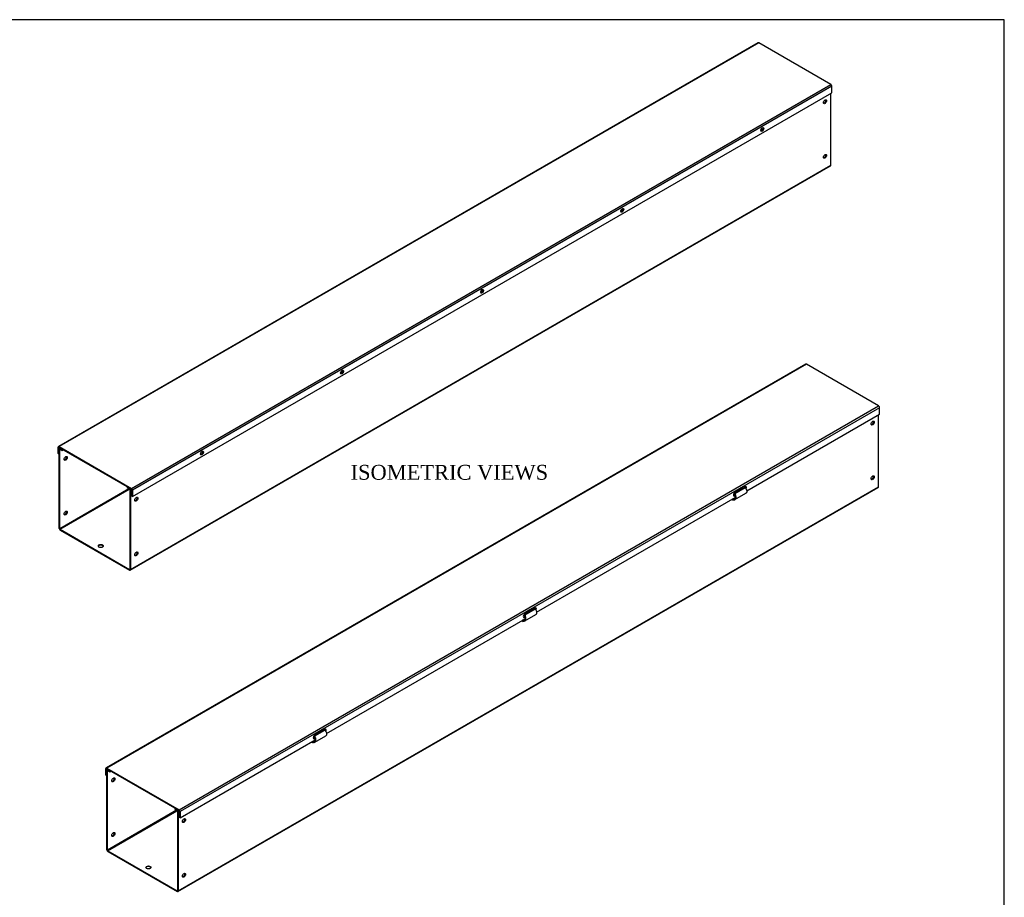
# Model space of a CAD drawing. Header units: inches. Extents: x 0 to 120, y -1 to 80.
# Tile 3 of 3: x 60 to 120, y 26 to 80. Entities that reach past the tile are written whole.
import ezdxf
from ezdxf.enums import TextEntityAlignment as Align

# ---------------------------------------------------------------- set-up
doc = ezdxf.new("R2010")
doc.units = ezdxf.units.IN
doc.header["$MEASUREMENT"] = 0
for name, color, linetype in [('COM55543-19', 7, 'Continuous'), ('COM56298-12', 7, 'Continuous'), ('Default', 7, 'Continuous')]:
    doc.layers.add(name, color=color, linetype=linetype)
doc.styles.add('SEACAD_Times_New_Roman', font='times.ttf')

# ---------------------------------------------------------------- blocks, each defined once
blk = doc.blocks.new('SE1')
at = {"layer": 'COM55543-19', "color": 7, "linetype": 'Continuous'}
for p, q in [((104.821, 78.238), (62.439, 53.768)), ((104.864, 78.234), (62.482, 53.764)), ((109.242, 75.706), (104.864, 78.234)), ((66.86, 51.236), (109.242, 75.706)), ((109.303, 75.6), (66.921, 51.131)), ((66.921, 50.742), (109.303, 75.212)), ((109.303, 75.212), (109.303, 75.6)), ((62.421, 53.34), (62.421, 53.729)), ((62.461, 53.706), (62.482, 53.718)), ((62.461, 53.317), (62.461, 53.706)), ((62.482, 53.764), (66.86, 51.236)), ((62.482, 53.718), (66.86, 51.19)), ((62.421, 53.34), (62.461, 53.317)), ((62.487, 53.332), (62.461, 53.317)), ((66.881, 51.154), (66.881, 50.766)), ((66.921, 50.742), (66.881, 50.766)), ((66.921, 51.131), (66.921, 50.742))]:
    blk.add_line(p, q, dxfattribs=at)
for centre, major_axis, start_param, end_param in [((104.864, 78.163), (0.043, -0.0745), 2.356194, 3.141593), ((109.242, 75.635), (-0.043, 0.0745), 3.926991, 5.497787), ((105.042, 73.002), (0.063, 0.108), 3.469899, 5.954879), ((96.557, 68.103), (0.062, 0.108), 3.469899, 5.954879), ((88.072, 63.204), (0.062, 0.108), 3.469899, 5.954879), ((79.586, 58.305), (0.062, 0.108), 3.469899, 5.954879), ((62.482, 53.694), (0.043, -0.0745), 2.356194, 3.926991), ((62.482, 53.694), (0.0145, -0.0251), 2.356194, 3.926991), ((71.101, 53.407), (0.063, 0.108), 3.469899, 5.954879), ((66.86, 51.166), (0.043, -0.0745), 0.785398, 2.356194), ((66.86, 51.166), (0.0145, -0.0251), 0.785398, 2.356194)]:
    blk.add_ellipse(centre, major_axis=major_axis, ratio=0.57735, start_param=start_param, end_param=end_param, dxfattribs=at)
for centre, major_axis in [((105.082, 72.979), (0.063, 0.108)), ((96.597, 68.08), (0.062, 0.108)), ((88.112, 63.181), (0.062, 0.108)), ((79.627, 58.282), (0.062, 0.108)), ((71.142, 53.383), (0.062, 0.108))]:
    blk.add_ellipse(centre, major_axis=major_axis, ratio=0.57735, dxfattribs=at)
at = {"layer": 'COM56298-12', "color": 7, "linetype": 'Continuous'}
for p, q in [((109.237, 70.813), (109.237, 75.173)), ((66.793, 46.278), (109.219, 70.773)), ((66.81, 46.318), (109.237, 70.813)), ((62.487, 48.814), (62.487, 53.619)), ((62.545, 53.681), (62.505, 53.658)), ((62.527, 53.595), (62.548, 53.607)), ((62.527, 48.79), (62.527, 53.595)), ((62.57, 53.667), (62.548, 53.654)), ((62.548, 53.654), (62.664, 53.587)), ((62.548, 53.607), (62.664, 53.54)), ((62.664, 53.587), (62.686, 53.6)), ((62.664, 53.54), (62.664, 53.587)), ((62.664, 53.54), (62.726, 53.576)), ((66.656, 51.308), (66.634, 51.295)), ((66.709, 51.205), (62.527, 48.79)), ((62.548, 48.755), (66.75, 51.181)), ((66.634, 51.295), (66.75, 51.228)), ((66.634, 51.248), (66.634, 51.295)), ((66.634, 51.248), (66.75, 51.181)), ((66.75, 51.228), (66.772, 51.241)), ((66.77, 51.146), (66.77, 46.341)), ((66.879, 51.163), (66.81, 51.123)), ((66.81, 51.123), (66.81, 46.318)), ((62.548, 48.755), (66.75, 46.329)), ((62.548, 48.708), (66.75, 46.283)), ((66.77, 46.341), (66.75, 46.329))]:
    blk.add_line(p, q, dxfattribs=at)
for centre, major_axis in [((108.883, 74.667), (0.067, 0.115)), ((108.883, 71.355), (0.066, 0.115)), ((62.881, 53.053), (-0.067, -0.115)), ((67.164, 50.581), (0.066, 0.115)), ((62.881, 49.741), (-0.067, -0.115)), ((65.002, 47.746), (0.156, 0)), ((67.164, 47.268), (0.066, 0.115))]:
    blk.add_ellipse(centre, major_axis=major_axis, ratio=0.57735, dxfattribs=at)
for centre, major_axis, start_param, end_param in [((108.843, 74.69), (0.067, 0.115), 3.44948, 5.975298), ((104.994, 73.03), (0.0442, 0.0766), 3.986295, 5.436481), ((108.843, 71.378), (0.066, 0.115), 3.44948, 5.975298), ((109.176, 70.848), (-0.043, 0.0745), 3.141593, 3.926991), ((96.509, 68.131), (0.0443, 0.0766), 3.987736, 5.436041), ((88.024, 63.232), (0.0442, 0.0766), 3.989179, 5.435599), ((79.538, 58.333), (0.0442, 0.0766), 3.990622, 5.435156), ((62.548, 53.584), (0.043, -0.0745), 2.356194, 3.926991), ((62.548, 53.584), (0.0145, -0.0251), 2.356194, 3.926991), ((62.841, 53.077), (-0.066, -0.115), 0.307887, 2.833706), ((71.053, 53.434), (0.0442, 0.0766), 3.992066, 5.43471), ((66.75, 51.158), (-0.043, 0.0745), 3.926991, 5.497787), ((66.75, 51.158), (-0.0145, 0.0251), 3.926991, 5.497787), ((67.124, 50.604), (0.066, 0.115), 3.44948, 5.975298), ((62.841, 49.764), (-0.066, -0.115), 0.307887, 2.833706), ((62.548, 48.779), (-0.043, 0.0745), 0.785398, 2.356194), ((62.548, 48.779), (-0.0145, 0.0251), 0.785398, 2.356194), ((65.002, 47.7), (0.156, 0), 0.260902, 2.88069), ((67.124, 47.291), (0.066, 0.115), 3.44948, 5.975298), ((66.75, 46.353), (-0.0145, 0.0251), 2.356194, 3.926991), ((66.75, 46.353), (-0.043, 0.0745), 2.356194, 3.926991)]:
    blk.add_ellipse(centre, major_axis=major_axis, ratio=0.57735, start_param=start_param, end_param=end_param, dxfattribs=at)
blk = doc.blocks.new('SE2')
at = {"layer": 'COM55543-19', "color": 7, "linetype": 'Continuous'}
for p, q in [((107.708, 58.763), (65.326, 34.294)), ((107.751, 58.759), (65.369, 34.289)), ((112.13, 56.231), (107.751, 58.759)), ((69.748, 31.761), (112.13, 56.231)), ((112.191, 56.125), (69.808, 31.656)), ((112.191, 55.737), (112.191, 56.125)), ((104.137, 51.087), (112.191, 55.737)), ((104.037, 51.335), (103.418, 50.978)), ((103.378, 50.797), (103.433, 50.829)), ((103.378, 50.797), (103.418, 50.774)), ((103.418, 50.774), (103.445, 50.789)), ((91.409, 43.739), (103.447, 50.689)), ((91.309, 43.987), (90.69, 43.63)), ((78.681, 36.39), (90.719, 43.34)), ((90.65, 43.449), (90.705, 43.481)), ((90.65, 43.449), (90.69, 43.426)), ((90.69, 43.426), (90.717, 43.441)), ((78.581, 36.638), (77.962, 36.281)), ((69.808, 31.267), (77.992, 35.992)), ((77.922, 36.1), (77.977, 36.132)), ((77.922, 36.1), (77.962, 36.077)), ((77.962, 36.077), (77.989, 36.092)), ((65.308, 33.866), (65.308, 34.254)), ((65.349, 34.231), (65.369, 34.243)), ((65.349, 33.842), (65.349, 34.231)), ((65.369, 34.289), (69.748, 31.761)), ((65.369, 34.243), (69.748, 31.715)), ((65.308, 33.866), (65.349, 33.842)), ((65.375, 33.857), (65.349, 33.842)), ((69.768, 31.679), (69.768, 31.291)), ((69.808, 31.656), (69.808, 31.267)), ((69.808, 31.267), (69.768, 31.291))]:
    blk.add_line(p, q, dxfattribs=at)
for centre, major_axis, start_param, end_param in [((107.751, 58.688), (0.043, -0.0745), 2.356194, 3.141593), ((112.13, 56.161), (-0.043, 0.0745), 3.926991, 5.497787), ((104.037, 51.233), (-0.062, -0.108), 1.573154, 3.926991), ((103.996, 51.257), (-0.063, -0.108), 1.810005, 2.813286), ((103.418, 50.876), (0.062, 0.108), 0.785398, 3.926991), ((103.378, 50.899), (0.063, 0.108), 3.469899, 3.926991), ((90.69, 43.528), (0.063, 0.108), 0.785398, 3.926991), ((91.309, 43.885), (-0.062, -0.108), 1.573154, 3.926991), ((91.269, 43.908), (-0.062, -0.108), 1.810005, 2.813286), ((90.65, 43.551), (0.063, 0.108), 3.469899, 3.926991), ((78.581, 36.536), (-0.062, -0.108), 1.573154, 3.926991), ((78.541, 36.56), (-0.062, -0.108), 1.810005, 2.813286), ((77.962, 36.179), (0.062, 0.108), 0.785398, 3.926991), ((77.922, 36.202), (0.063, 0.108), 3.469899, 3.926991), ((65.369, 34.219), (0.043, -0.0745), 2.356194, 3.926991), ((65.369, 34.219), (0.0145, -0.0251), 2.356194, 3.926991), ((69.748, 31.691), (0.043, -0.0745), 0.785398, 2.356194), ((69.748, 31.691), (0.0145, -0.0251), 0.785398, 2.356194)]:
    blk.add_ellipse(centre, major_axis=major_axis, ratio=0.57735, start_param=start_param, end_param=end_param, dxfattribs=at)
at = {"layer": 'COM56298-12', "color": 7, "linetype": 'Continuous'}
for p, q in [((112.124, 51.338), (112.124, 55.699)), ((69.698, 26.843), (112.124, 51.338)), ((69.68, 26.803), (112.106, 51.298)), ((103.399, 50.904), (103.423, 50.929)), ((103.421, 50.553), (104.095, 50.942)), ((103.423, 50.929), (104.043, 51.287)), ((103.927, 51.272), (103.931, 51.222)), ((103.964, 51.293), (103.968, 51.243)), ((103.285, 50.523), (103.291, 50.599)), ((103.289, 50.525), (103.285, 50.523)), ((103.289, 50.525), (103.286, 50.527)), ((103.289, 50.525), (103.316, 50.54)), ((103.292, 50.593), (103.446, 50.682)), ((103.329, 50.59), (103.292, 50.593)), ((103.306, 50.541), (103.292, 50.593)), ((103.343, 50.538), (103.306, 50.541)), ((103.434, 50.65), (103.329, 50.59)), ((103.329, 50.59), (103.343, 50.538)), ((90.672, 43.556), (90.695, 43.58)), ((90.693, 43.205), (91.367, 43.594)), ((90.695, 43.58), (91.315, 43.938)), ((91.199, 43.924), (91.203, 43.873)), ((91.236, 43.945), (91.24, 43.895)), ((90.558, 43.174), (90.563, 43.25)), ((90.561, 43.177), (90.558, 43.178)), ((90.561, 43.177), (90.558, 43.174)), ((90.561, 43.177), (90.588, 43.192)), ((90.564, 43.245), (90.718, 43.333)), ((90.601, 43.241), (90.564, 43.245)), ((90.578, 43.193), (90.564, 43.245)), ((90.615, 43.189), (90.578, 43.193)), ((90.706, 43.302), (90.601, 43.241)), ((90.601, 43.241), (90.615, 43.189)), ((77.967, 36.232), (78.587, 36.59)), ((78.471, 36.575), (78.475, 36.525)), ((78.508, 36.596), (78.512, 36.546)), ((77.83, 35.826), (77.835, 35.902)), ((77.833, 35.828), (77.83, 35.83)), ((77.833, 35.828), (77.83, 35.826)), ((77.833, 35.828), (77.86, 35.843)), ((77.836, 35.896), (77.99, 35.985)), ((77.873, 35.893), (77.836, 35.896)), ((77.85, 35.844), (77.836, 35.896)), ((77.887, 35.841), (77.85, 35.844)), ((77.978, 35.953), (77.873, 35.893)), ((77.873, 35.893), (77.887, 35.841)), ((77.944, 36.207), (77.967, 36.232)), ((77.965, 35.856), (78.639, 36.245)), ((65.375, 29.339), (65.375, 34.144)), ((65.432, 34.206), (65.392, 34.183)), ((65.415, 34.121), (65.435, 34.132)), ((65.415, 29.315), (65.415, 34.121)), ((65.458, 34.192), (65.435, 34.179)), ((65.435, 34.179), (65.551, 34.112)), ((65.435, 34.132), (65.551, 34.065)), ((65.551, 34.112), (65.573, 34.125)), ((65.551, 34.065), (65.551, 34.112)), ((65.551, 34.065), (65.614, 34.101)), ((69.597, 31.73), (65.415, 29.315)), ((65.435, 29.28), (69.638, 31.706)), ((69.543, 31.833), (69.521, 31.82)), ((69.521, 31.82), (69.637, 31.753)), ((69.521, 31.774), (69.521, 31.82)), ((69.521, 31.774), (69.637, 31.707)), ((69.637, 31.753), (69.659, 31.766)), ((69.658, 31.671), (69.658, 26.866)), ((69.767, 31.688), (69.698, 31.648)), ((69.698, 31.648), (69.698, 26.843)), ((65.435, 29.28), (69.637, 26.854)), ((65.435, 29.233), (69.637, 26.808)), ((69.658, 26.866), (69.637, 26.854))]:
    blk.add_line(p, q, dxfattribs=at)
for centre, major_axis in [((111.771, 55.192), (-0.067, -0.115)), ((111.771, 51.88), (-0.066, -0.115)), ((65.768, 33.578), (0.066, 0.115)), ((70.051, 31.106), (-0.066, -0.115)), ((65.768, 30.266), (0.067, 0.115)), ((67.89, 28.271), (-0.156, 0)), ((70.051, 27.793), (-0.066, -0.115))]:
    blk.add_ellipse(centre, major_axis=major_axis, ratio=0.57735, dxfattribs=at)
for centre, major_axis, start_param, end_param in [((111.73, 55.216), (-0.066, -0.115), 0.307887, 2.833706), ((111.73, 51.903), (-0.066, -0.115), 0.307887, 2.833706), ((112.063, 51.373), (-0.043, 0.0745), 3.141593, 3.926991), ((65.435, 34.109), (0.043, -0.0745), 2.356194, 3.926991), ((65.435, 34.109), (0.0145, -0.0251), 2.356194, 3.926991), ((65.728, 33.602), (0.066, 0.115), 3.44948, 5.975298), ((69.637, 31.683), (-0.043, 0.0745), 3.926991, 5.497787), ((69.637, 31.683), (-0.0145, 0.0251), 3.926991, 5.497787), ((70.011, 31.129), (-0.066, -0.115), 0.307887, 2.833706), ((65.728, 30.289), (0.067, 0.115), 3.44948, 5.975298), ((65.435, 29.304), (-0.043, 0.0745), 0.785398, 2.356194), ((65.435, 29.304), (-0.0145, 0.0251), 0.785398, 2.356194), ((67.89, 28.225), (-0.156, 0), 3.402495, 6.022283), ((70.011, 27.816), (-0.066, -0.115), 0.307887, 2.833706), ((69.637, 26.878), (-0.0145, 0.0251), 2.356194, 3.926991), ((69.637, 26.878), (-0.043, 0.0745), 2.356194, 3.926991)]:
    blk.add_ellipse(centre, major_axis=major_axis, ratio=0.57735, start_param=start_param, end_param=end_param, dxfattribs=at)
for points, knots in [([(103.329, 50.59), (103.344, 50.588), (103.358, 50.589), (103.384, 50.597), (103.395, 50.603), (103.416, 50.62), (103.425, 50.63), (103.439, 50.656), (103.444, 50.67), (103.45, 50.702), (103.452, 50.719), (103.451, 50.755), (103.448, 50.774), (103.44, 50.813), (103.434, 50.832), (103.419, 50.869), (103.41, 50.887), (103.399, 50.904)], [0, 0, 0, 0, 0.125, 0.125, 0.25, 0.25, 0.375, 0.375, 0.5, 0.5, 0.625, 0.625, 0.75, 0.75, 0.875, 0.875, 1, 1, 1, 1]), ([(103.343, 50.538), (103.361, 50.536), (103.378, 50.537), (103.41, 50.546), (103.424, 50.554), (103.45, 50.574), (103.46, 50.588), (103.477, 50.619), (103.483, 50.637), (103.491, 50.677), (103.492, 50.698), (103.49, 50.743), (103.487, 50.767), (103.475, 50.814), (103.467, 50.838), (103.448, 50.885), (103.436, 50.907), (103.423, 50.929)], [0, 0, 0, 0, 0.125, 0.125, 0.25, 0.25, 0.375, 0.375, 0.5, 0.5, 0.625, 0.625, 0.75, 0.75, 0.875, 0.875, 1, 1, 1, 1]), ([(104.043, 51.287), (104.059, 51.267), (104.074, 51.246), (104.099, 51.203), (104.11, 51.181), (104.127, 51.136), (104.133, 51.114), (104.14, 51.072), (104.142, 51.052), (104.14, 51.016), (104.136, 51), (104.125, 50.971), (104.117, 50.96), (104.104, 50.948), (104.1, 50.945), (104.095, 50.942)], [0, 0, 0, 0, 0.125, 0.125, 0.25, 0.25, 0.375, 0.375, 0.5, 0.5, 0.625, 0.625, 0.75, 0.75, 0.7992454, 0.7992454, 0.7992454, 0.7992454]), ([(103.306, 50.541), (103.301, 50.542), (103.297, 50.54), (103.291, 50.535), (103.29, 50.53), (103.289, 50.525)], [0, 0, 0, 0, 0.5, 0.5, 1, 1, 1, 1]), ([(90.601, 43.241), (90.616, 43.24), (90.63, 43.241), (90.656, 43.248), (90.667, 43.254), (90.688, 43.271), (90.697, 43.282), (90.711, 43.307), (90.716, 43.322), (90.723, 43.353), (90.724, 43.371), (90.723, 43.407), (90.72, 43.426), (90.712, 43.464), (90.706, 43.483), (90.691, 43.521), (90.682, 43.539), (90.672, 43.556)], [0, 0, 0, 0, 0.125, 0.125, 0.25, 0.25, 0.375, 0.375, 0.5, 0.5, 0.625, 0.625, 0.75, 0.75, 0.875, 0.875, 1, 1, 1, 1]), ([(90.615, 43.189), (90.633, 43.188), (90.65, 43.189), (90.682, 43.198), (90.697, 43.205), (90.722, 43.226), (90.732, 43.239), (90.749, 43.27), (90.755, 43.288), (90.763, 43.328), (90.764, 43.35), (90.762, 43.395), (90.759, 43.418), (90.747, 43.466), (90.739, 43.49), (90.72, 43.536), (90.708, 43.559), (90.695, 43.58)], [0, 0, 0, 0, 0.125, 0.125, 0.25, 0.25, 0.375, 0.375, 0.5, 0.5, 0.625, 0.625, 0.75, 0.75, 0.875, 0.875, 1, 1, 1, 1]), ([(91.315, 43.938), (91.331, 43.919), (91.346, 43.898), (91.371, 43.854), (91.382, 43.832), (91.399, 43.788), (91.405, 43.766), (91.413, 43.724), (91.414, 43.704), (91.412, 43.668), (91.409, 43.651), (91.397, 43.623), (91.389, 43.611), (91.376, 43.599), (91.372, 43.596), (91.367, 43.594)], [0, 0, 0, 0, 0.125, 0.125, 0.25, 0.25, 0.375, 0.375, 0.5, 0.5, 0.625, 0.625, 0.75, 0.75, 0.7992454, 0.7992454, 0.7992454, 0.7992454]), ([(90.578, 43.193), (90.573, 43.193), (90.569, 43.192), (90.563, 43.186), (90.562, 43.182), (90.561, 43.177)], [0, 0, 0, 0, 0.5, 0.5, 1, 1, 1, 1]), ([(78.587, 36.59), (78.603, 36.57), (78.618, 36.549), (78.643, 36.506), (78.654, 36.484), (78.671, 36.439), (78.677, 36.417), (78.685, 36.375), (78.686, 36.355), (78.684, 36.319), (78.681, 36.303), (78.669, 36.275), (78.661, 36.263), (78.648, 36.251), (78.644, 36.248), (78.639, 36.245)], [0, 0, 0, 0, 0.125, 0.125, 0.25, 0.25, 0.375, 0.375, 0.5, 0.5, 0.625, 0.625, 0.75, 0.75, 0.7992454, 0.7992454, 0.7992454, 0.7992454]), ([(77.85, 35.844), (77.845, 35.845), (77.841, 35.843), (77.836, 35.838), (77.834, 35.833), (77.833, 35.828)], [0, 0, 0, 0, 0.5, 0.5, 1, 1, 1, 1]), ([(77.873, 35.893), (77.888, 35.891), (77.902, 35.893), (77.928, 35.9), (77.94, 35.906), (77.96, 35.923), (77.969, 35.933), (77.983, 35.959), (77.988, 35.973), (77.995, 36.005), (77.996, 36.022), (77.995, 36.059), (77.992, 36.077), (77.984, 36.116), (77.978, 36.135), (77.963, 36.172), (77.954, 36.19), (77.944, 36.207)], [0, 0, 0, 0, 0.125, 0.125, 0.25, 0.25, 0.375, 0.375, 0.5, 0.5, 0.625, 0.625, 0.75, 0.75, 0.875, 0.875, 1, 1, 1, 1]), ([(77.887, 35.841), (77.905, 35.839), (77.922, 35.84), (77.954, 35.849), (77.969, 35.857), (77.994, 35.877), (78.004, 35.891), (78.021, 35.922), (78.027, 35.94), (78.035, 35.98), (78.036, 36.001), (78.034, 36.046), (78.031, 36.07), (78.019, 36.117), (78.011, 36.141), (77.992, 36.188), (77.98, 36.21), (77.967, 36.232)], [0, 0, 0, 0, 0.125, 0.125, 0.25, 0.25, 0.375, 0.375, 0.5, 0.5, 0.625, 0.625, 0.75, 0.75, 0.875, 0.875, 1, 1, 1, 1])]:
    blk.add_open_spline(points, degree=3, knots=knots, dxfattribs=at)
blk = doc.blocks.new('BORDER')
at = {"layer": 'Default', "color": 7, "linetype": 'Continuous'}
for p, q in [((0, 27.86), (-41.86, 27.86)), ((0, 0), (0, 27.86))]:
    blk.add_line(p, q, dxfattribs=at)

msp = doc.modelspace()

# ---------------------------------------------------------------- block references
at = {"layer": 'Default', "color": 7, "xscale": 2.85, "yscale": 2.85, "zscale": 2.85}
msp.add_blockref('BORDER', (119.744, 0.233), dxfattribs=at)
at = {"layer": 'Default'}
for name in ['SE1', 'SE2']:
    msp.add_blockref(name, (0, 0), dxfattribs=at)

# ---------------------------------------------------------------- texts
at = {"layer": 'Default', "color": 7, "linetype": 'Continuous', "style": 'SEACAD_Times_New_Roman'}
msp.add_text('ISOMETRIC VIEWS', height=0.9, dxfattribs=at).set_placement((80.139, 52.66), align=Align.TOP_LEFT)

doc.saveas('drawing.dxf')
